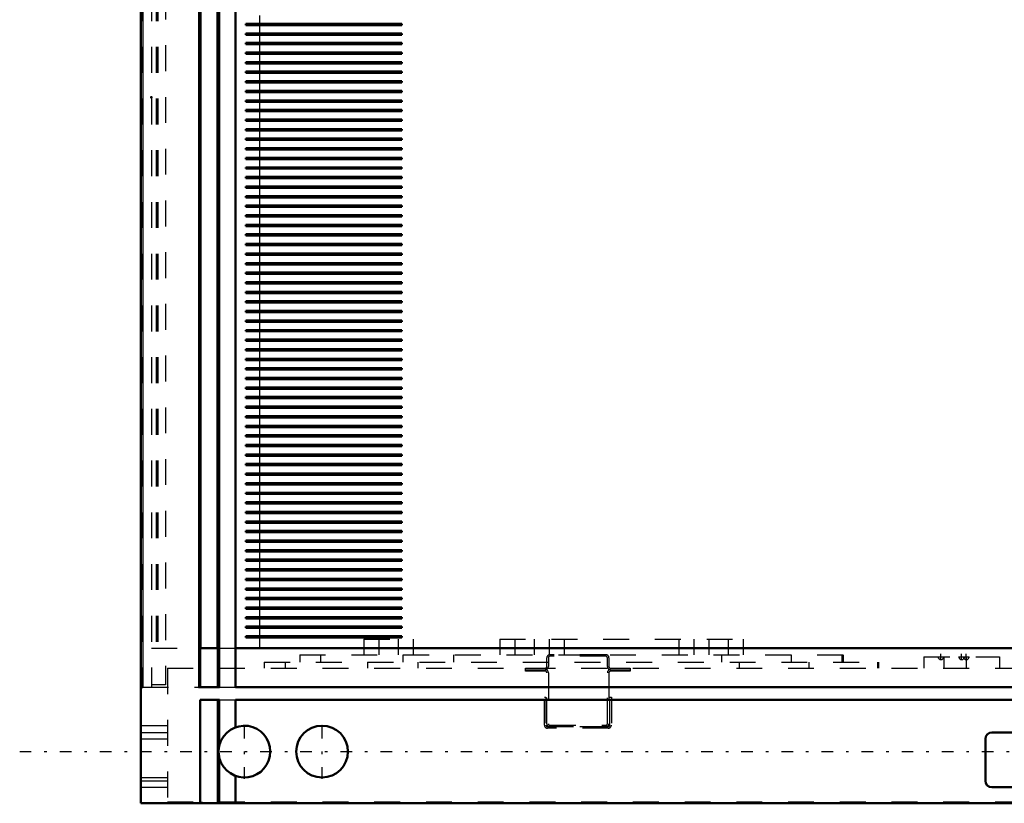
# Model space of a CAD drawing. Header units: inches. Extents: x -52 to 61, y -7 to 60.
# Tile 1 of 5: x -52 to -14, y 0 to 30. Entities that reach past the tile are written whole.
import ezdxf

# ---------------------------------------------------------------- set-up
doc = ezdxf.new("R2010")
doc.units = ezdxf.units.IN
doc.header["$MEASUREMENT"] = 0
doc.linetypes.add('Center', pattern=[1.5, 0.45, -0.5, 0.05, -0.5])
doc.linetypes.add('Dashed', pattern=[2, 1, -1])
for name, color, linetype, lineweight in [('2d ConnectionPoints', 7, 'Continuous', 50), ('AM_0', 7, 'Continuous', 50), ('AM_4', 3, 'Continuous', 25), ('AM_7', 7, 'Center', 25), ('AM_9', 6, 'Dashed', 25)]:
    doc.layers.add(name, color=color, linetype=linetype, lineweight=lineweight)

msp = doc.modelspace()

# ---------------------------------------------------------------- linework, layer by layer
at = {"layer": '2d ConnectionPoints'}
msp.add_point((-46.497, 27.3), dxfattribs=at)
at = {"layer": 'AM_0'}
for p, q in [((-46.898, 53.25), (-46.898, 0)), ((-44.613, 53.25), (-44.613, 4.492)), ((-43.927, 53.25), (-43.927, 4.492)), ((-43.246, 53.25), (-43.246, 4.492)), ((-36.815, 30.142), (-42.849, 30.142)), ((-42.849, 30.142), (-42.849, 30.091)), ((-42.849, 30.091), (-36.815, 30.091)), ((-36.815, 30.091), (-36.815, 30.142)), ((-36.815, 29.772), (-42.849, 29.772)), ((-42.849, 29.772), (-42.849, 29.721)), ((-42.849, 29.721), (-36.815, 29.721)), ((-36.815, 29.721), (-36.815, 29.772)), ((-36.815, 29.402), (-42.849, 29.402)), ((-42.849, 29.402), (-42.849, 29.351)), ((-42.849, 29.351), (-36.815, 29.351)), ((-36.815, 29.351), (-36.815, 29.402)), ((-36.815, 29.032), (-42.849, 29.032)), ((-42.849, 29.032), (-42.849, 28.981)), ((-42.849, 28.981), (-36.815, 28.981)), ((-36.815, 28.981), (-36.815, 29.032)), ((-36.815, 28.662), (-42.849, 28.662)), ((-42.849, 28.662), (-42.849, 28.611)), ((-42.849, 28.611), (-36.815, 28.611)), ((-36.815, 28.611), (-36.815, 28.662)), ((-36.815, 28.292), (-42.849, 28.292)), ((-42.849, 28.292), (-42.849, 28.241)), ((-42.849, 28.241), (-36.815, 28.241)), ((-36.815, 28.241), (-36.815, 28.292)), ((-36.815, 27.922), (-42.849, 27.922)), ((-42.849, 27.922), (-42.849, 27.871)), ((-42.849, 27.871), (-36.815, 27.871)), ((-36.815, 27.871), (-36.815, 27.922)), ((-36.815, 27.552), (-42.849, 27.552)), ((-42.849, 27.552), (-42.849, 27.501)), ((-42.849, 27.501), (-36.815, 27.501)), ((-36.815, 27.501), (-36.815, 27.552)), ((-36.815, 27.182), (-42.849, 27.182)), ((-42.849, 27.182), (-42.849, 27.131)), ((-42.849, 27.131), (-36.815, 27.131)), ((-36.815, 27.131), (-36.815, 27.182)), ((-36.815, 26.812), (-42.849, 26.812)), ((-42.849, 26.812), (-42.849, 26.761)), ((-42.849, 26.761), (-36.815, 26.761)), ((-36.815, 26.761), (-36.815, 26.812)), ((-36.815, 26.442), (-42.849, 26.442)), ((-42.849, 26.442), (-42.849, 26.391)), ((-42.849, 26.391), (-36.815, 26.391)), ((-36.815, 26.391), (-36.815, 26.442)), ((-36.815, 26.072), (-42.849, 26.072)), ((-42.849, 26.072), (-42.849, 26.021)), ((-42.849, 26.021), (-36.815, 26.021)), ((-36.815, 26.021), (-36.815, 26.072)), ((-36.815, 25.702), (-42.849, 25.702)), ((-42.849, 25.702), (-42.849, 25.651)), ((-42.849, 25.651), (-36.815, 25.651)), ((-36.815, 25.651), (-36.815, 25.702)), ((-36.815, 25.332), (-42.849, 25.332)), ((-42.849, 25.332), (-42.849, 25.281)), ((-42.849, 25.281), (-36.815, 25.281)), ((-36.815, 25.281), (-36.815, 25.332)), ((-36.815, 24.962), (-42.849, 24.962)), ((-42.849, 24.962), (-42.849, 24.911)), ((-42.849, 24.911), (-36.815, 24.911)), ((-36.815, 24.911), (-36.815, 24.962)), ((-36.815, 24.592), (-42.849, 24.592)), ((-42.849, 24.592), (-42.849, 24.541)), ((-42.849, 24.541), (-36.815, 24.541)), ((-36.815, 24.541), (-36.815, 24.592)), ((-36.815, 24.222), (-42.849, 24.222)), ((-42.849, 24.222), (-42.849, 24.171)), ((-42.849, 24.171), (-36.815, 24.171)), ((-36.815, 24.171), (-36.815, 24.222)), ((-36.815, 23.852), (-42.849, 23.852)), ((-42.849, 23.852), (-42.849, 23.801)), ((-42.849, 23.801), (-36.815, 23.801)), ((-36.815, 23.801), (-36.815, 23.852)), ((-36.815, 23.482), (-42.849, 23.482)), ((-42.849, 23.482), (-42.849, 23.431)), ((-42.849, 23.431), (-36.815, 23.431)), ((-36.815, 23.431), (-36.815, 23.482)), ((-36.815, 23.112), (-42.849, 23.112)), ((-42.849, 23.112), (-42.849, 23.061)), ((-42.849, 23.061), (-36.815, 23.061)), ((-36.815, 23.061), (-36.815, 23.112)), ((-36.815, 22.742), (-42.849, 22.742)), ((-42.849, 22.742), (-42.849, 22.691)), ((-42.849, 22.691), (-36.815, 22.691)), ((-36.815, 22.691), (-36.815, 22.742)), ((-36.815, 22.372), (-42.849, 22.372)), ((-42.849, 22.372), (-42.849, 22.321)), ((-42.849, 22.321), (-36.815, 22.321)), ((-36.815, 22.321), (-36.815, 22.372)), ((-36.815, 22.002), (-42.849, 22.002)), ((-42.849, 22.002), (-42.849, 21.951)), ((-42.849, 21.951), (-36.815, 21.951)), ((-36.815, 21.951), (-36.815, 22.002)), ((-36.815, 21.632), (-42.849, 21.632)), ((-42.849, 21.632), (-42.849, 21.581)), ((-42.849, 21.581), (-36.815, 21.581)), ((-36.815, 21.581), (-36.815, 21.632)), ((-36.815, 21.262), (-42.849, 21.262)), ((-42.849, 21.262), (-42.849, 21.211)), ((-42.849, 21.211), (-36.815, 21.211)), ((-36.815, 21.211), (-36.815, 21.262)), ((-36.815, 20.892), (-42.849, 20.892)), ((-42.849, 20.892), (-42.849, 20.841)), ((-42.849, 20.841), (-36.815, 20.841)), ((-36.815, 20.841), (-36.815, 20.892)), ((-36.815, 20.522), (-42.849, 20.522)), ((-42.849, 20.522), (-42.849, 20.471)), ((-42.849, 20.471), (-36.815, 20.471)), ((-36.815, 20.471), (-36.815, 20.522)), ((-36.815, 20.152), (-42.849, 20.152)), ((-42.849, 20.152), (-42.849, 20.101)), ((-42.849, 20.101), (-36.815, 20.101)), ((-36.815, 20.101), (-36.815, 20.152)), ((-36.815, 19.782), (-42.849, 19.782)), ((-42.849, 19.782), (-42.849, 19.731)), ((-42.849, 19.731), (-36.815, 19.731)), ((-36.815, 19.731), (-36.815, 19.782)), ((-36.815, 19.412), (-42.849, 19.412)), ((-42.849, 19.412), (-42.849, 19.361)), ((-42.849, 19.361), (-36.815, 19.361)), ((-36.815, 19.042), (-42.849, 19.042)), ((-42.849, 19.042), (-42.849, 18.991)), ((-36.815, 19.361), (-36.815, 19.412)), ((-36.815, 18.991), (-36.815, 19.042)), ((-42.849, 18.991), (-36.815, 18.991)), ((-36.815, 18.672), (-42.849, 18.672)), ((-42.849, 18.672), (-42.849, 18.621)), ((-36.815, 18.621), (-36.815, 18.672)), ((-42.849, 18.621), (-36.815, 18.621)), ((-36.815, 18.302), (-42.849, 18.302)), ((-42.849, 18.302), (-42.849, 18.251)), ((-36.815, 18.251), (-36.815, 18.302)), ((-42.849, 18.251), (-36.815, 18.251)), ((-36.815, 17.932), (-42.849, 17.932)), ((-42.849, 17.932), (-42.849, 17.881)), ((-36.815, 17.881), (-36.815, 17.932)), ((-42.849, 17.881), (-36.815, 17.881)), ((-36.815, 17.562), (-42.849, 17.562)), ((-42.849, 17.562), (-42.849, 17.511)), ((-36.815, 17.511), (-36.815, 17.562)), ((-42.849, 17.511), (-36.815, 17.511)), ((-36.815, 17.192), (-42.849, 17.192)), ((-42.849, 17.192), (-42.849, 17.141)), ((-42.849, 17.141), (-36.815, 17.141)), ((-36.815, 17.141), (-36.815, 17.192)), ((-36.815, 16.822), (-42.849, 16.822)), ((-42.849, 16.822), (-42.849, 16.771)), ((-42.849, 16.771), (-36.815, 16.771)), ((-36.815, 16.771), (-36.815, 16.822)), ((-36.815, 16.452), (-42.849, 16.452)), ((-42.849, 16.452), (-42.849, 16.401)), ((-42.849, 16.401), (-36.815, 16.401)), ((-36.815, 16.401), (-36.815, 16.452)), ((-36.815, 16.082), (-42.849, 16.082)), ((-42.849, 16.082), (-42.849, 16.031)), ((-42.849, 16.031), (-36.815, 16.031)), ((-36.815, 16.031), (-36.815, 16.082)), ((-36.815, 15.712), (-42.849, 15.712)), ((-42.849, 15.712), (-42.849, 15.661)), ((-42.849, 15.661), (-36.815, 15.661)), ((-36.815, 15.661), (-36.815, 15.712)), ((-36.815, 15.342), (-42.849, 15.342)), ((-42.849, 15.342), (-42.849, 15.291)), ((-42.849, 15.291), (-36.815, 15.291)), ((-36.815, 15.291), (-36.815, 15.342)), ((-36.815, 14.972), (-42.849, 14.972)), ((-42.849, 14.972), (-42.849, 14.921)), ((-42.849, 14.921), (-36.815, 14.921)), ((-36.815, 14.921), (-36.815, 14.972)), ((-36.815, 14.602), (-42.849, 14.602)), ((-42.849, 14.602), (-42.849, 14.551)), ((-42.849, 14.551), (-36.815, 14.551)), ((-36.815, 14.551), (-36.815, 14.602)), ((-36.815, 14.232), (-42.849, 14.232)), ((-42.849, 14.232), (-42.849, 14.181)), ((-42.849, 14.181), (-36.815, 14.181)), ((-36.815, 14.181), (-36.815, 14.232)), ((-36.815, 13.862), (-42.849, 13.862)), ((-42.849, 13.862), (-42.849, 13.811)), ((-42.849, 13.811), (-36.815, 13.811)), ((-36.815, 13.811), (-36.815, 13.862)), ((-36.815, 13.492), (-42.849, 13.492)), ((-42.849, 13.492), (-42.849, 13.441)), ((-42.849, 13.441), (-36.815, 13.441)), ((-36.815, 13.441), (-36.815, 13.492)), ((-36.815, 13.122), (-42.849, 13.122)), ((-42.849, 13.122), (-42.849, 13.071)), ((-42.849, 13.071), (-36.815, 13.071)), ((-36.815, 13.071), (-36.815, 13.122)), ((-36.815, 12.752), (-42.849, 12.752)), ((-42.849, 12.752), (-42.849, 12.701)), ((-42.849, 12.701), (-36.815, 12.701)), ((-36.815, 12.701), (-36.815, 12.752)), ((-36.815, 12.382), (-42.849, 12.382)), ((-42.849, 12.382), (-42.849, 12.331)), ((-42.849, 12.331), (-36.815, 12.331)), ((-36.815, 12.331), (-36.815, 12.382)), ((-36.815, 12.012), (-42.849, 12.012)), ((-42.849, 12.012), (-42.849, 11.961)), ((-42.849, 11.961), (-36.815, 11.961)), ((-36.815, 11.961), (-36.815, 12.012)), ((-36.815, 11.642), (-42.849, 11.642)), ((-42.849, 11.642), (-42.849, 11.591)), ((-42.849, 11.591), (-36.815, 11.591)), ((-36.815, 11.591), (-36.815, 11.642)), ((-36.815, 11.272), (-42.849, 11.272)), ((-42.849, 11.272), (-42.849, 11.221)), ((-42.849, 11.221), (-36.815, 11.221)), ((-36.815, 11.221), (-36.815, 11.272)), ((-36.815, 10.902), (-42.849, 10.902)), ((-42.849, 10.902), (-42.849, 10.851)), ((-42.849, 10.851), (-36.815, 10.851)), ((-36.815, 10.851), (-36.815, 10.902)), ((-36.815, 10.532), (-42.849, 10.532)), ((-42.849, 10.532), (-42.849, 10.481)), ((-42.849, 10.481), (-36.815, 10.481)), ((-36.815, 10.481), (-36.815, 10.532)), ((-36.815, 10.162), (-42.849, 10.162)), ((-42.849, 10.162), (-42.849, 10.111)), ((-42.849, 10.111), (-36.815, 10.111)), ((-36.815, 10.111), (-36.815, 10.162)), ((-36.815, 9.792), (-42.849, 9.792)), ((-42.849, 9.792), (-42.849, 9.741)), ((-42.849, 9.741), (-36.815, 9.741)), ((-36.815, 9.741), (-36.815, 9.792)), ((-36.815, 9.422), (-42.849, 9.422)), ((-42.849, 9.422), (-42.849, 9.371)), ((-42.849, 9.371), (-36.815, 9.371)), ((-36.815, 9.371), (-36.815, 9.422)), ((-36.815, 9.052), (-42.849, 9.052)), ((-42.849, 9.052), (-42.849, 9.001)), ((-42.849, 9.001), (-36.815, 9.001)), ((-36.815, 9.001), (-36.815, 9.052)), ((-36.815, 8.682), (-42.849, 8.682)), ((-42.849, 8.682), (-42.849, 8.631)), ((-42.849, 8.631), (-36.815, 8.631)), ((-36.815, 8.631), (-36.815, 8.682)), ((-36.815, 8.312), (-42.849, 8.312)), ((-42.849, 8.312), (-42.849, 8.261)), ((-42.849, 8.261), (-36.815, 8.261)), ((-36.815, 8.261), (-36.815, 8.312)), ((-36.815, 7.942), (-42.849, 7.942)), ((-42.849, 7.942), (-42.849, 7.891)), ((-42.849, 7.891), (-36.815, 7.891)), ((-36.815, 7.891), (-36.815, 7.942)), ((-36.815, 7.572), (-42.849, 7.572)), ((-42.849, 7.572), (-42.849, 7.521)), ((-42.849, 7.521), (-36.815, 7.521)), ((-36.815, 7.521), (-36.815, 7.572)), ((-36.815, 7.202), (-42.849, 7.202)), ((-42.849, 7.202), (-42.849, 7.151)), ((-42.849, 7.151), (-36.815, 7.151)), ((-36.815, 7.151), (-36.815, 7.202)), ((-36.815, 6.832), (-42.849, 6.832)), ((-42.849, 6.832), (-42.849, 6.781)), ((-42.849, 6.781), (-36.815, 6.781)), ((-36.815, 6.781), (-36.815, 6.832)), ((-36.815, 6.462), (-42.849, 6.462)), ((-42.849, 6.462), (-42.849, 6.411)), ((-42.849, 6.411), (-36.815, 6.411)), ((-36.815, 6.411), (-36.815, 6.462)), ((-44.613, 6), (-43.927, 6)), ((-43.246, 6), (-11.74, 6)), ((-46.898, 4.492), (-46.83, 4.492)), ((-44.681, 4.492), (-43.859, 4.492)), ((-43.246, 4.492), (46.898, 4.492)), ((-44.608, 0), (-44.608, 4.003)), ((-44.608, 4.003), (-43.859, 4.003)), ((-43.92699, 4.003), (-43.92699, 0)), ((-43.246, 4.003), (-43.246, 2.93749)), ((-43.246, 4.003), (44.608, 4.003)), ((-13.152, 2.74), (-14, 2.74)), ((-14.25, 2.49), (-14.25, 0.87)), ((-43.246, 1.06251), (-43.246, 0)), ((-14, 0.62), (-6.5, 0.62)), ((-46.898, 0), (46.898, 0))]:
    msp.add_line(p, q, dxfattribs=at)
msp.add_lwpolyline([(-43.859, 2.27655), (-43.88768, 2.14328), (-43.89788, 1.98476), (-43.859, 1.72345)], dxfattribs=at)
msp.add_circle((-39.898, 2), 1, dxfattribs=at)
for centre, radius, start, end in [((-42.898, 2), 1, 196.054308, 163.945692), ((-14, 2.49), 0.25, 90, 180), ((-14, 0.87), 0.25, 180, 270)]:
    msp.add_arc(centre, radius, start, end, dxfattribs=at)
at = {"layer": 'AM_4'}
for p, q in [((-46.83, 53.25), (-46.83, 4.492)), ((-44.681, 53.25), (-44.681, 4.492)), ((-44.579, 53.25), (-44.579, 6)), ((-43.961, 53.25), (-43.961, 6)), ((-43.859, 53.25), (-43.859, 4.492)), ((-42.31909, 30.461), (-42.31909, 30.142)), ((-42.31909, 30.091), (-42.31909, 29.772)), ((-42.31909, 29.721), (-42.31909, 29.402)), ((-42.31909, 29.351), (-42.31909, 29.032)), ((-42.31909, 28.981), (-42.31909, 28.662)), ((-42.31909, 28.611), (-42.31909, 28.292)), ((-42.31909, 28.241), (-42.31909, 27.922)), ((-42.31909, 27.871), (-42.31909, 27.552)), ((-42.31909, 27.501), (-42.31909, 27.182)), ((-42.31909, 27.131), (-42.31909, 26.812)), ((-42.31909, 26.761), (-42.31909, 26.442)), ((-42.31909, 26.391), (-42.31909, 26.072)), ((-42.31909, 26.021), (-42.31909, 25.702)), ((-42.31909, 25.651), (-42.31909, 25.332)), ((-42.31909, 25.281), (-42.31909, 24.962)), ((-42.31909, 24.911), (-42.31909, 24.592)), ((-42.31909, 24.541), (-42.31909, 24.222)), ((-42.31909, 24.171), (-42.31909, 23.852)), ((-42.31909, 23.801), (-42.31909, 23.482)), ((-42.31909, 23.431), (-42.31909, 23.112)), ((-42.31909, 23.061), (-42.31909, 22.742)), ((-42.31909, 22.691), (-42.31909, 22.372)), ((-42.31909, 22.321), (-42.31909, 22.002)), ((-42.31909, 21.951), (-42.31909, 21.632)), ((-42.31909, 21.581), (-42.31909, 21.262)), ((-42.31909, 21.211), (-42.31909, 20.892)), ((-42.31909, 20.841), (-42.31909, 20.522)), ((-42.31909, 20.471), (-42.31909, 20.152)), ((-42.31909, 20.101), (-42.31909, 19.782)), ((-42.31909, 19.731), (-42.31909, 19.412)), ((-42.31909, 19.361), (-42.31909, 19.042)), ((-42.31909, 18.991), (-42.31909, 18.672)), ((-42.31909, 18.621), (-42.31909, 18.302)), ((-42.31909, 18.251), (-42.31909, 17.932)), ((-42.31909, 17.881), (-42.31909, 17.562)), ((-42.31909, 17.511), (-42.31909, 17.192)), ((-42.31909, 17.141), (-42.31909, 16.822)), ((-42.31909, 16.771), (-42.31909, 16.452)), ((-42.31909, 16.401), (-42.31909, 16.082)), ((-42.31909, 16.031), (-42.31909, 15.712)), ((-42.31909, 15.661), (-42.31909, 15.342)), ((-42.31909, 15.291), (-42.31909, 14.972)), ((-42.31909, 14.921), (-42.31909, 14.602)), ((-42.31909, 14.551), (-42.31909, 14.232)), ((-42.31909, 14.181), (-42.31909, 13.862)), ((-42.31909, 13.811), (-42.31909, 13.492)), ((-42.31909, 13.441), (-42.31909, 13.122)), ((-42.31909, 13.071), (-42.31909, 12.752)), ((-42.31909, 12.701), (-42.31909, 12.382)), ((-42.31909, 12.331), (-42.31909, 12.012)), ((-42.31909, 11.961), (-42.31909, 11.642)), ((-42.31909, 11.591), (-42.31909, 11.272)), ((-42.31909, 11.221), (-42.31909, 10.902)), ((-42.31909, 10.851), (-42.31909, 10.532)), ((-42.31909, 10.481), (-42.31909, 10.162)), ((-42.31909, 10.111), (-42.31909, 9.792)), ((-42.31909, 9.741), (-42.31909, 9.422)), ((-42.31909, 9.371), (-42.31909, 9.052)), ((-42.31909, 9.001), (-42.31909, 8.682)), ((-42.31909, 8.631), (-42.31909, 8.312)), ((-42.31909, 8.261), (-42.31909, 7.942)), ((-42.31909, 7.891), (-42.31909, 7.572)), ((-42.31909, 7.521), (-42.31909, 7.202)), ((-42.31909, 7.151), (-42.31909, 6.832)), ((-42.31909, 6.781), (-42.31909, 6.462)), ((-42.31909, 6.411), (-42.31909, 6)), ((-43.859, 4.003), (-43.859, 2.27655)), ((-43.859, 1.72345), (-43.859, 0))]:
    msp.add_line(p, q, dxfattribs=at)
at = {"layer": 'AM_7'}
for p, q in [((-15.97, 5.5525), (-15.97, 5.7835)), ((-15.17, 5.5525), (-15.17, 5.7835)), ((-14.99, 5.5525), (-14.99, 5.7835)), ((-16.0855, 5.668), (-15.8545, 5.668)), ((-15.2855, 5.668), (-14.8745, 5.668)), ((-42.898, 0.95), (-42.898, 3.05)), ((-39.898, 0.95), (-39.898, 3.05)), ((-51.5878, 2), (51.5878, 2))]:
    msp.add_line(p, q, dxfattribs=at)
at = {"layer": 'AM_9'}
for p, q in [((-45.9455, 53.31), (-45.9455, 4.578)), ((-46.864, 53.25), (-46.864, 4.492)), ((-46.4945, 53.25), (-46.4945, 4.492)), ((-46.313, 53.25), (-46.313, 6)), ((-46.279, 53.25), (-46.279, 6)), ((-46.245, 53.25), (-46.245, 6)), ((-44.647, 53.25), (-44.647, 4.492)), ((-43.893, 53.25), (-43.893, 4.492)), ((-42.31909, 30.142), (-42.31909, 30.091)), ((-42.31909, 29.772), (-42.31909, 29.721)), ((-42.31909, 29.402), (-42.31909, 29.351)), ((-42.31909, 29.032), (-42.31909, 28.981)), ((-42.31909, 28.662), (-42.31909, 28.611)), ((-42.31909, 28.292), (-42.31909, 28.241)), ((-42.31909, 27.922), (-42.31909, 27.871)), ((-42.31909, 27.552), (-42.31909, 27.501)), ((-42.31909, 27.182), (-42.31909, 27.131)), ((-42.31909, 26.812), (-42.31909, 26.761)), ((-42.31909, 26.442), (-42.31909, 26.391)), ((-42.31909, 26.072), (-42.31909, 26.021)), ((-42.31909, 25.702), (-42.31909, 25.651)), ((-42.31909, 25.332), (-42.31909, 25.281)), ((-42.31909, 24.962), (-42.31909, 24.911)), ((-42.31909, 24.592), (-42.31909, 24.541)), ((-42.31909, 24.222), (-42.31909, 24.171)), ((-42.31909, 23.852), (-42.31909, 23.801)), ((-42.31909, 23.482), (-42.31909, 23.431)), ((-42.31909, 23.112), (-42.31909, 23.061)), ((-42.31909, 22.742), (-42.31909, 22.691)), ((-42.31909, 22.372), (-42.31909, 22.321)), ((-42.31909, 22.002), (-42.31909, 21.951)), ((-42.31909, 21.632), (-42.31909, 21.581)), ((-42.31909, 21.262), (-42.31909, 21.211)), ((-42.31909, 20.892), (-42.31909, 20.841)), ((-42.31909, 20.522), (-42.31909, 20.471)), ((-42.31909, 20.152), (-42.31909, 20.101)), ((-42.31909, 19.782), (-42.31909, 19.731)), ((-42.31909, 19.412), (-42.31909, 19.361)), ((-42.31909, 19.042), (-42.31909, 18.991)), ((-42.31909, 18.672), (-42.31909, 18.621)), ((-42.31909, 18.302), (-42.31909, 18.251)), ((-42.31909, 17.932), (-42.31909, 17.881)), ((-42.31909, 17.562), (-42.31909, 17.511)), ((-42.31909, 17.192), (-42.31909, 17.141)), ((-42.31909, 16.822), (-42.31909, 16.771)), ((-42.31909, 16.452), (-42.31909, 16.401)), ((-42.31909, 16.082), (-42.31909, 16.031)), ((-42.31909, 15.712), (-42.31909, 15.661)), ((-42.31909, 15.342), (-42.31909, 15.291)), ((-42.31909, 14.972), (-42.31909, 14.921)), ((-42.31909, 14.602), (-42.31909, 14.551)), ((-42.31909, 14.232), (-42.31909, 14.181)), ((-42.31909, 13.862), (-42.31909, 13.811)), ((-42.31909, 13.492), (-42.31909, 13.441)), ((-42.31909, 13.122), (-42.31909, 13.071)), ((-42.31909, 12.752), (-42.31909, 12.701)), ((-42.31909, 12.382), (-42.31909, 12.331)), ((-42.31909, 12.012), (-42.31909, 11.961)), ((-42.31909, 11.642), (-42.31909, 11.591)), ((-42.31909, 11.272), (-42.31909, 11.221)), ((-42.31909, 10.902), (-42.31909, 10.851)), ((-42.31909, 10.532), (-42.31909, 10.481)), ((-42.31909, 10.162), (-42.31909, 10.111)), ((-42.31909, 9.792), (-42.31909, 9.741)), ((-42.31909, 9.422), (-42.31909, 9.371)), ((-42.31909, 9.052), (-42.31909, 9.001)), ((-42.31909, 8.682), (-42.31909, 8.631)), ((-42.31909, 8.312), (-42.31909, 8.261)), ((-42.31909, 7.942), (-42.31909, 7.891)), ((-42.31909, 7.572), (-42.31909, 7.521)), ((-42.31909, 7.202), (-42.31909, 7.151)), ((-42.31909, 6.832), (-42.31909, 6.781)), ((-42.31909, 6.462), (-42.31909, 6.411)), ((-38.277, 6.348), (-36.371, 6.348)), ((-38.277, 6.348), (-38.277, 5.738)), ((-37.699, 6.348), (-37.699, 5.738)), ((-36.949, 6.348), (-36.949, 5.738)), ((-36.371, 6.348), (-36.371, 5.738)), ((-33.027, 6.348), (-33.027, 5.738)), ((-33.027, 6.348), (-23.621, 6.348)), ((-32.449, 6.348), (-32.449, 5.738)), ((-31.699, 6.348), (-31.699, 5.738)), ((-31.121, 6.348), (-31.121, 5.74208)), ((-30.543, 6.348), (-30.543, 5.747)), ((-26.105, 6.348), (-26.105, 5.738)), ((-25.527, 6.348), (-25.527, 5.738)), ((-24.949, 6.348), (-24.949, 5.738)), ((-24.199, 6.348), (-24.199, 5.738)), ((-23.621, 6.348), (-23.621, 5.738)), ((-46.4945, 6), (-44.613, 6)), ((-43.927, 6), (-43.246, 6)), ((-40.761, 5.738), (-40.761, 5.453)), ((-40.761, 5.738), (-19.753, 5.738)), ((-39.95437, 5.738), (-39.95437, 5.453)), ((-36.76863, 5.738), (-36.76863, 5.453)), ((-34.82126, 5.738), (-34.82126, 5.453)), ((-28.927, 5.747), (-31.087, 5.747)), ((-24.4589, 5.738), (-24.4589, 5.453)), ((-21.7555, 5.738), (-21.7555, 5.453)), ((-19.8036, 5.738), (-19.8036, 5.453)), ((-19.753, 5.738), (-19.753, 5.453)), ((-42.136, 5.453), (-42.136, 5.226)), ((-42.136, 5.453), (-18.378, 5.453)), ((-41.32937, 5.453), (-41.32937, 5.226)), ((-38.14363, 5.453), (-38.14363, 5.226)), ((-36.19626, 5.453), (-36.19626, 5.226)), ((-31.207, 5.287), (-31.207, 5.627)), ((-31.147, 5.627), (-31.147, 5.287)), ((-28.927, 5.687), (-31.087, 5.687)), ((-28.867, 5.287), (-28.867, 5.627)), ((-28.807, 5.627), (-28.807, 5.287)), ((-23.7758, 5.453), (-23.7758, 5.226)), ((-21.0724, 5.453), (-21.0724, 5.226)), ((-18.4286, 5.453), (-18.4286, 5.226)), ((-18.378, 5.453), (-18.378, 5.226)), ((-16.626, 5.668), (-13.704, 5.668)), ((-16.626, 5.668), (-16.626, 5.226)), ((-15.854, 5.668), (-15.854, 5.226)), ((-15, 5.668), (-15, 5.226)), ((-13.704, 5.668), (-13.704, 5.226)), ((-45.878, 5.226), (46.448, 5.226)), ((-45.878, 5.226), (-45.878, 0.058)), ((-32.027, 5.107), (-32.027, 5.227)), ((-32.027, 5.227), (-31.267, 5.227)), ((-32.027, 5.167), (-31.267, 5.167)), ((-31.267, 5.107), (-32.027, 5.107)), ((-31.207, 3.077), (-31.207, 5.047)), ((-31.147, 5.047), (-31.147, 3.077)), ((-28.867, 3.077), (-28.867, 5.047)), ((-28.807, 5.047), (-28.807, 3.077)), ((-28.747, 5.227), (-27.987, 5.227)), ((-28.747, 5.167), (-27.987, 5.167)), ((-27.987, 5.107), (-28.747, 5.107)), ((-27.987, 5.227), (-27.987, 5.107)), ((-45.9455, 4.578), (-46.4945, 4.578)), ((-46.83, 4.492), (-44.681, 4.492)), ((-43.859, 4.492), (-43.246, 4.492)), ((-43.89299, 4.003), (-43.89299, 2.10002)), ((-43.859, 4.003), (-43.246, 4.003)), ((-31.302, 4.104), (-31.242, 4.104)), ((-31.302, 3.024), (-31.302, 4.104)), ((-31.242, 4.104), (-31.242, 3.024)), ((-28.772, 4.104), (-28.712, 4.104)), ((-28.772, 3.024), (-28.772, 4.104)), ((-28.712, 4.104), (-28.712, 3.024)), ((-45.878, 3), (-46.898, 3)), ((-46.898, 2.74), (-45.878, 2.74)), ((-31.182, 2.964), (-28.832, 2.964)), ((-28.832, 2.904), (-31.182, 2.904)), ((-31.087, 3.017), (-28.927, 3.017)), ((-28.927, 2.957), (-31.087, 2.957)), ((-46.898, 2.49), (-45.878, 2.49)), ((-43.89299, 1.89998), (-43.89299, 0)), ((-46.898, 1), (-45.878, 1)), ((-46.898, 0.87), (-45.878, 0.87)), ((-46.898, 0.62), (-45.878, 0.62)), ((-45.878, 0.058), (46.448, 0.058)), ((-44.55, 0.058), (-44.55, 0))]:
    msp.add_line(p, q, dxfattribs=at)
for centre, radius, start, end in [((-31.087, 5.627), 0.12, 90, 180), ((-28.927, 5.627), 0.12, 0, 90), ((-31.087, 5.627), 0.06, 90, 180), ((-28.927, 5.627), 0.06, 360, 90), ((-15.97, 5.668), 0.11, 180, 360), ((-15.17, 5.668), 0.11, 180, 360), ((-14.99, 5.668), 0.11, 180, 0), ((-31.267, 5.287), 0.06, 270, 360), ((-31.267, 5.287), 0.12, 270, 0), ((-31.267, 5.047), 0.12, 0, 90), ((-31.267, 5.047), 0.06, 360, 90), ((-28.747, 5.287), 0.12, 180, 270), ((-28.747, 5.047), 0.12, 90, 180), ((-28.747, 5.287), 0.06, 180, 270), ((-28.747, 5.047), 0.06, 90, 180), ((-31.087, 3.077), 0.12, 180, 270), ((-31.087, 3.077), 0.06, 180, 270), ((-28.927, 3.077), 0.12, 270, 360), ((-28.927, 3.077), 0.06, 270, 360), ((-31.182, 3.024), 0.12, 180, 270), ((-31.182, 3.024), 0.06, 180, 270), ((-28.832, 3.024), 0.12, 270, 0), ((-28.832, 3.024), 0.06, 270, 0), ((-42.898, 2), 1, 163.945692, 183.769483), ((-42.898, 2), 1, 185.7404, 196.054308)]:
    msp.add_arc(centre, radius, start, end, dxfattribs=at)

doc.saveas('drawing.dxf')
